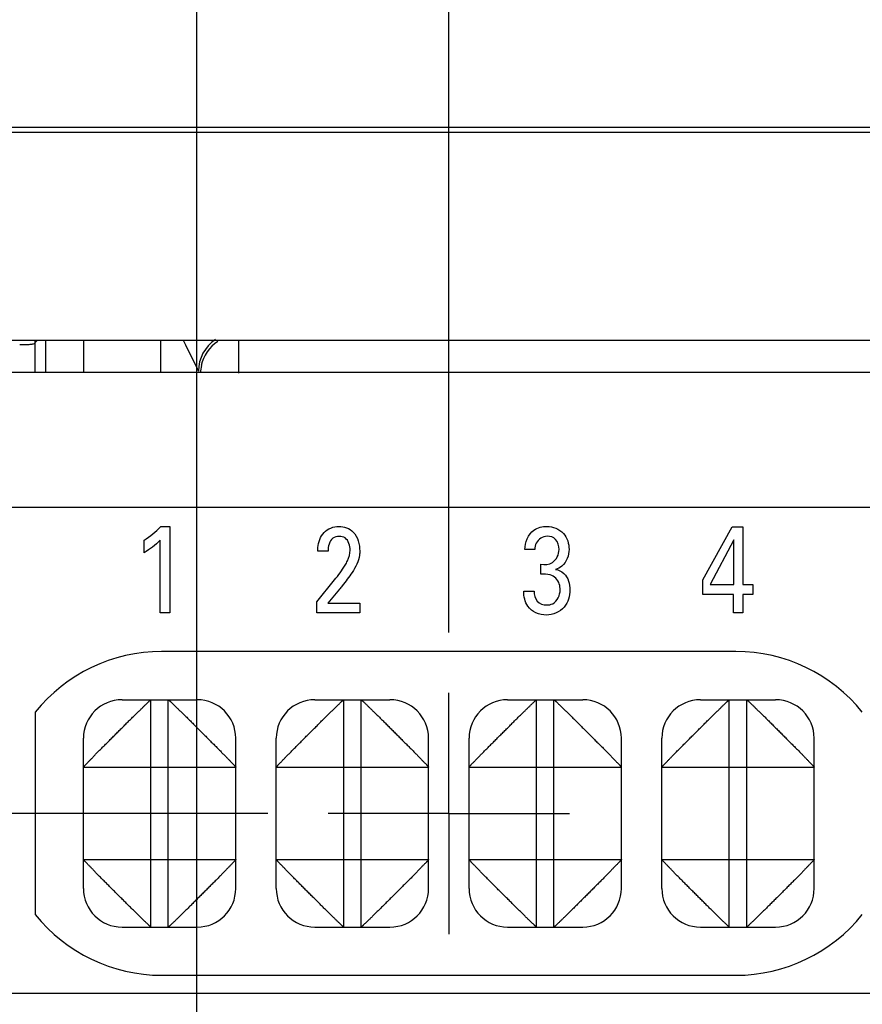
# Model space of a CAD drawing. Header units: inches. Extents: x 0 to 34, y 0 to 22.
# Tile 14 of 39: x 10.854 to 11.728, y 14.203 to 15.225. Entities that reach past the tile are written whole.
import ezdxf

# ---------------------------------------------------------------- set-up
doc = ezdxf.new("R2010")
doc.units = ezdxf.units.IN
doc.header["$LTSCALE"] = 1.87
doc.header["$MEASUREMENT"] = 0
doc.linetypes.add('CENTER', pattern=[0.6, 0.375, -0.075, 0.075, -0.075])
doc.layers.get('0').update_dxf_attribs({"linetype": 'CONTINUOUS'})
for name, color, linetype in [('02___PRT_ALL_AXES', 7, 'CONTINUOUS'), ('ARTWORK', 7, 'CONTINUOUS'), ('DETAIL', 7, 'CONTINUOUS'), ('DIMENSIONS', 7, 'CONTINUOUS')]:
    doc.layers.add(name, color=color, linetype=linetype)
doc.styles.get("Standard").update_dxf_attribs({"font": 'txt', "width": 0.8})
doc.dimstyles.new('DIMSTYLE_3', dxfattribs={"dimtxt": 0.125, "dimasz": 0.18, "dimexe": 0.125, "dimexo": 0.0625, "dimgap": 0.03125, "dimtad": 0, "dimtih": 1, "dimtoh": 1, "dimlfac": 0.5, "dimzin": 4, "dimdsep": 46, "dimtxsty": 'STANDARD', "dimblk": '_FILLED', "dimblk1": '_FILLED', "dimblk2": '_FILLED', "dimcen": 0.09, "dimadec": 0, "dimazin": 0, "dimtp": 0.01, "dimtm": 0.01, "dimtfac": 1, "dimtofl": 0, "dimtmove": 0, "dimatfit": 3, "dimldrblk": '_FILLED', "dimfxl": 1, "dimtolj": 1, "dimtzin": 4, "dimarcsym": 0})
doc.dimstyles.get("Standard").update_dxf_attribs({"dimtxt": 0.125, "dimasz": 0.18, "dimexe": 0.125, "dimexo": 0.0625, "dimgap": 0.09, "dimtad": 0, "dimtih": 1, "dimtoh": 1, "dimdec": 3, "dimzin": 4, "dimdsep": 46, "dimtxsty": 'STANDARD', "dimblk": '_FILLED', "dimblk1": '_FILLED', "dimblk2": '_FILLED', "dimcen": 0.09, "dimadec": 0, "dimazin": 0, "dimtol": 1, "dimtp": 0.01, "dimtm": 0.01, "dimtfac": 1, "dimtdec": 3, "dimtofl": 0, "dimtmove": 0, "dimatfit": 3, "dimldrblk": '_FILLED', "dimfxl": 1, "dimtolj": 1, "dimtzin": 4, "dimarcsym": 0})

# ---------------------------------------------------------------- blocks, each defined once
blk = doc.blocks.new('*D17')
at = {"layer": 'DIMENSIONS', "color": 2, "linetype": 'CONTINUOUS'}
blk.add_line((11.1112, 14.4016), (7.101, 14.4016), dxfattribs=at)
at = {"layer": 'DIMENSIONS', "color": 2, "linetype": 'CONTINUOUS', "insert": (7.0385, 14.4641), "char_height": 0.125, "width": 1.125, "attachment_point": 3, "line_spacing_factor": 0.9}
blk.add_mtext('3.10{\\Ftxt.shx;\\W1.000000;\\H0.125000; }[78.7]', dxfattribs=at)
blk = doc.blocks.new('_FILLED')
at = {"color": 0, "linetype": 'BYBLOCK'}
blk.add_solid([(0, 0), (-1, 0.1736), (-1, -0.1736)], dxfattribs=at)
blk = doc.blocks.new('*D21')
at = {"layer": 'DIMENSIONS', "color": 2, "linetype": 'CONTINUOUS'}
blk.add_line((14.4811, 14.2146), (7.101, 14.2146), dxfattribs=at)
at = {"layer": 'DIMENSIONS', "color": 2, "linetype": 'CONTINUOUS', "insert": (7.0385, 14.2771), "char_height": 0.125, "width": 1.125, "attachment_point": 3, "line_spacing_factor": 0.9}
blk.add_mtext('3.01{\\Ftxt.shx;\\W1.000000;\\H0.125000; }[76.4]', dxfattribs=at)
blk = doc.blocks.new('*D25')
at = {"layer": 'DIMENSIONS', "color": 2, "linetype": 'CONTINUOUS'}
blk.add_line((11.0375, 13.1813), (11.0375, 15.8261), dxfattribs=at)
at = {"layer": 'DIMENSIONS', "color": 2, "linetype": 'CONTINUOUS', "insert": (10.975, 15.8886), "char_height": 0.125, "width": 1.125, "attachment_point": 1, "rotation": 90, "line_spacing_factor": 0.9}
blk.add_mtext('1.56{\\Ftxt.shx;\\W1.000000;\\H0.125000; }[39.7]', dxfattribs=at)
blk = doc.blocks.new('*D26')
at = {"layer": 'DIMENSIONS', "color": 2, "linetype": 'CONTINUOUS'}
blk.add_line((11.2989, 14.5893), (11.2989, 15.8261), dxfattribs=at)
at = {"layer": 'DIMENSIONS', "color": 2, "linetype": 'CONTINUOUS', "insert": (11.2364, 15.8886), "char_height": 0.125, "width": 0.925, "attachment_point": 1, "rotation": 90, "line_spacing_factor": 0.9}
blk.add_mtext('1.69{\\Ftxt.shx;\\W1.000000;\\H0.125000; }[43]', dxfattribs=at)
blk = doc.blocks.new('*D27')
at = {"layer": 'DIMENSIONS', "color": 2, "linetype": 'CONTINUOUS'}
blk.add_line((12.8728, 14.0271), (12.8728, 15.8261), dxfattribs=at)
at = {"layer": 'DIMENSIONS', "color": 2, "linetype": 'CONTINUOUS', "insert": (12.8103, 15.8886), "char_height": 0.125, "width": 0.925, "attachment_point": 1, "rotation": 90, "line_spacing_factor": 0.9}
blk.add_mtext('2.48{\\Ftxt.shx;\\W1.000000;\\H0.125000; }[63]', dxfattribs=at)
blk = doc.blocks.new('*D28')
at = {"layer": 'DIMENSIONS', "color": 2, "linetype": 'CONTINUOUS'}
blk.add_line((14.6688, 14.4023), (14.6688, 15.8261), dxfattribs=at)
at = {"layer": 'DIMENSIONS', "color": 2, "linetype": 'CONTINUOUS', "insert": (14.6063, 15.8886), "char_height": 0.125, "width": 1.125, "attachment_point": 1, "rotation": 90, "line_spacing_factor": 0.9}
blk.add_mtext('3.38{\\Ftxt.shx;\\W1.000000;\\H0.125000; }[85.8]', dxfattribs=at)
blk = doc.blocks.new('*D29')
at = {"layer": 'DIMENSIONS', "color": 2, "linetype": 'CONTINUOUS'}
for p, q in [((14.4501, 14.0934), (14.4501, 15.8261)), ((14.6298, 13.9308), (14.4501, 14.0934)), ((14.6298, 13.7958), (14.6298, 13.9308))]:
    blk.add_line(p, q, dxfattribs=at)
at = {"layer": 'DIMENSIONS', "color": 2, "linetype": 'CONTINUOUS', "insert": (14.3876, 15.8886), "char_height": 0.125, "width": 1.125, "attachment_point": 1, "rotation": 90, "line_spacing_factor": 0.9}
blk.add_mtext('3.36{\\Ftxt.shx;\\W1.000000;\\H0.125000; }[85.3]', dxfattribs=at)

msp = doc.modelspace()

# ---------------------------------------------------------------- linework, layer by layer
at = {"color": 7, "linetype": 'CONTINUOUS'}
for p, q in [((10.1043, 15.1138), (15.8245, 15.1138)), ((10.1128, 15.1086), (15.7728, 15.1086)), ((10.1128, 14.8926), (15.7728, 14.8926)), ((10.8723, 14.8926), (10.8699, 14.8902)), ((10.8699, 14.8596), (10.8699, 14.8902)), ((10.8804, 14.8926), (10.8804, 14.8596)), ((10.9198, 14.8926), (10.9198, 14.8596)), ((10.9999, 14.8926), (10.9999, 14.8596)), ((11.0232, 14.8926), (11.0256, 14.8878)), ((11.0807, 14.8926), (11.0807, 14.8584)), ((11.0256, 14.8878), (11.0393, 14.8605)), ((10.9599, 14.5196), (11.0379, 14.5196)), ((10.9899, 14.2836), (10.9899, 14.5196)), ((11.0079, 14.2836), (11.0079, 14.5196)), ((11.1599, 14.5196), (11.2379, 14.5196)), ((11.1899, 14.2836), (11.1899, 14.5196)), ((11.2079, 14.2836), (11.2079, 14.5196)), ((11.3599, 14.5196), (11.4379, 14.5196)), ((11.3899, 14.2836), (11.3899, 14.5196)), ((11.4079, 14.2836), (11.4079, 14.5196)), ((11.5599, 14.5196), (11.6379, 14.5196)), ((11.5899, 14.2836), (11.5899, 14.5196)), ((11.6079, 14.2836), (11.6079, 14.5196)), ((10.9199, 14.3236), (10.9199, 14.4796)), ((11.0779, 14.3236), (11.0779, 14.4796)), ((11.1199, 14.3236), (11.1199, 14.4796)), ((11.2779, 14.3236), (11.2779, 14.4796)), ((11.3199, 14.3236), (11.3199, 14.4796)), ((11.4779, 14.3236), (11.4779, 14.4796)), ((11.5199, 14.3236), (11.5199, 14.4796)), ((11.6779, 14.3236), (11.6779, 14.4796)), ((10.9199, 14.4496), (11.0779, 14.4496)), ((11.1199, 14.4496), (11.2779, 14.4496)), ((11.3199, 14.4496), (11.4779, 14.4496)), ((11.5199, 14.4496), (11.6779, 14.4496)), ((10.9199, 14.3536), (11.0779, 14.3536)), ((11.1199, 14.3536), (11.2779, 14.3536)), ((11.3199, 14.3536), (11.4779, 14.3536)), ((11.5199, 14.3536), (11.6779, 14.3536)), ((10.9599, 14.2836), (11.0379, 14.2836)), ((11.1599, 14.2836), (11.2379, 14.2836)), ((11.3599, 14.2836), (11.4379, 14.2836)), ((11.5599, 14.2836), (11.6379, 14.2836))]:
    msp.add_line(p, q, dxfattribs=at)
at = {"color": 3, "linetype": 'CONTINUOUS'}
for p, q in [((9.6356, 14.8596), (15.7368, 14.8596)), ((9.4956, 14.7196), (15.8768, 14.7196))]:
    msp.add_line(p, q, dxfattribs=at)
at = {"color": 7, "linetype": 'CONTINUOUS'}
for centre, radius, start, end in [((10.8306, 14.8902), 0.0393, 0.0158, 3.5859), ((11.0786, 14.8605), 0.0394, 123.6369, 179.9858), ((11.0807, 14.8584), 0.0394, 123.1502, 168.1517), ((11.0809, 14.8583), 0.0395, 168.1166, 178.9192), ((10.9599, 14.4796), 0.04, 90, 180), ((11.0379, 14.4796), 0.04, 0, 90), ((11.1599, 14.4796), 0.04, 90, 180), ((11.2379, 14.4796), 0.04, 0, 90), ((11.3599, 14.4796), 0.04, 90, 180), ((11.4379, 14.4796), 0.04, 0, 90), ((11.5599, 14.4796), 0.04, 90, 180), ((11.6379, 14.4796), 0.04, 0, 90), ((10.9599, 14.3236), 0.04, 180, 270), ((11.0379, 14.3236), 0.04, 270, 360), ((11.1599, 14.3236), 0.04, 180, 270), ((11.2379, 14.3236), 0.04, 270, 360), ((11.3599, 14.3236), 0.04, 180, 270), ((11.4379, 14.3236), 0.04, 270, 360), ((11.5599, 14.3236), 0.04, 180, 270), ((11.6379, 14.3236), 0.04, 270, 360)]:
    msp.add_arc(centre, radius, start, end, dxfattribs=at)
for points, knots in [([(10.8699, 14.8902), (10.8698, 14.8896), (10.8681, 14.8886), (10.8666, 14.8884), (10.8655, 14.8883)], [0, 0, 0, 0, 0.33111, 1, 1, 1, 1]), ([(10.8655, 14.8883), (10.8647, 14.8882), (10.8608, 14.8878), (10.8569, 14.8878), (10.8538, 14.8878)], [0, 0, 0, 0, 0.200443, 1, 1, 1, 1]), ([(10.9199, 14.4496), (10.9199, 14.4496), (10.9199, 14.4497), (10.92, 14.4497), (10.92, 14.4498), (10.9201, 14.45), (10.9203, 14.4502), (10.9206, 14.4505), (10.921, 14.4509), (10.9214, 14.4514), (10.922, 14.4519), (10.9226, 14.4526), (10.9233, 14.4533), (10.924, 14.4541), (10.9249, 14.4549), (10.9261, 14.4562), (10.9279, 14.458), (10.9301, 14.4603), (10.9326, 14.463), (10.9348, 14.4653), (10.9367, 14.4672), (10.9382, 14.4687), (10.9397, 14.4702), (10.9413, 14.4717), (10.9429, 14.4733), (10.9445, 14.4749), (10.9461, 14.4765), (10.9483, 14.4788), (10.9511, 14.4816), (10.9545, 14.485), (10.9579, 14.4884), (10.9607, 14.4912), (10.963, 14.4934), (10.9646, 14.4951), (10.9662, 14.4967), (10.9678, 14.4983), (10.9694, 14.4998), (10.9709, 14.5014), (10.9724, 14.5028), (10.9743, 14.5047), (10.9766, 14.5069), (10.9792, 14.5094), (10.9815, 14.5117), (10.9833, 14.5134), (10.9846, 14.5147), (10.9855, 14.5155), (10.9862, 14.5163), (10.987, 14.517), (10.9876, 14.5176), (10.9882, 14.5181), (10.9887, 14.5186), (10.989, 14.5189), (10.9893, 14.5191), (10.9894, 14.5192), (10.9896, 14.5193), (10.9897, 14.5194), (10.9898, 14.5195), (10.9898, 14.5196), (10.9899, 14.5196), (10.9899, 14.5196), (10.9899, 14.5196), (10.9899, 14.5196), (10.9899, 14.5196)], [0, 0, 0, 0, 0.0005, 0.001227, 0.002203, 0.003441, 0.006722, 0.011105, 0.016613, 0.023264, 0.031052, 0.039955, 0.049951, 0.061016, 0.07313, 0.086266, 0.1155, 0.148499, 0.184988, 0.224471, 0.245162, 0.266399, 0.288136, 0.31034, 0.33298, 0.356023, 0.379434, 0.403172, 0.451362, 0.500067, 0.548763, 0.596947, 0.620689, 0.644116, 0.66718, 0.689843, 0.712067, 0.733814, 0.755044, 0.775713, 0.815119, 0.851537, 0.88451, 0.913757, 0.92691, 0.939043, 0.950135, 0.960167, 0.969121, 0.97698, 0.983726, 0.989339, 0.991713, 0.993795, 0.995582, 0.997071, 0.998259, 0.999143, 0.999471, 0.999722, 0.999898, 1, 1, 1, 1]), ([(11.0079, 14.5196), (11.0079, 14.5196), (11.008, 14.5196), (11.008, 14.5196), (11.0081, 14.5195), (11.0083, 14.5194), (11.0085, 14.5192), (11.0088, 14.5189), (11.0092, 14.5186), (11.0097, 14.5181), (11.0103, 14.5176), (11.0109, 14.517), (11.0116, 14.5163), (11.0124, 14.5155), (11.0133, 14.5147), (11.0145, 14.5134), (11.0163, 14.5117), (11.0187, 14.5094), (11.0213, 14.5069), (11.0236, 14.5047), (11.0255, 14.5028), (11.027, 14.5014), (11.0285, 14.4998), (11.03, 14.4983), (11.0316, 14.4967), (11.0332, 14.4951), (11.0349, 14.4934), (11.0371, 14.4912), (11.0399, 14.4884), (11.0434, 14.485), (11.0467, 14.4816), (11.0495, 14.4788), (11.0517, 14.4765), (11.0534, 14.4749), (11.055, 14.4733), (11.0566, 14.4717), (11.0582, 14.4702), (11.0597, 14.4686), (11.0612, 14.4672), (11.063, 14.4652), (11.0653, 14.463), (11.0677, 14.4604), (11.07, 14.458), (11.0717, 14.4562), (11.073, 14.4549), (11.0738, 14.4541), (11.0746, 14.4533), (11.0753, 14.4526), (11.0759, 14.4519), (11.0764, 14.4514), (11.0769, 14.4509), (11.0772, 14.4505), (11.0774, 14.4503), (11.0775, 14.4501), (11.0777, 14.45), (11.0778, 14.4499), (11.0778, 14.4498), (11.0779, 14.4497), (11.0779, 14.4497), (11.0779, 14.4496), (11.0779, 14.4496), (11.0779, 14.4496), (11.0779, 14.4496)], [0, 0, 0, 0, 0.0005, 0.001227, 0.002203, 0.003441, 0.006722, 0.011105, 0.016613, 0.023264, 0.031052, 0.039955, 0.049951, 0.061016, 0.07313, 0.086266, 0.1155, 0.148499, 0.184988, 0.224471, 0.245162, 0.266399, 0.288136, 0.31034, 0.33298, 0.356023, 0.379434, 0.403172, 0.451362, 0.500067, 0.548763, 0.596947, 0.620689, 0.644116, 0.66718, 0.689843, 0.712067, 0.733814, 0.755044, 0.775713, 0.815119, 0.851537, 0.88451, 0.913757, 0.92691, 0.939043, 0.950135, 0.960167, 0.969121, 0.97698, 0.983726, 0.989339, 0.991713, 0.993795, 0.995582, 0.997071, 0.998259, 0.999143, 0.999471, 0.999722, 0.999898, 1, 1, 1, 1]), ([(11.1199, 14.4496), (11.1199, 14.4496), (11.1199, 14.4496), (11.1199, 14.4496), (11.12, 14.4497), (11.12, 14.4497), (11.12, 14.4498), (11.1201, 14.4499), (11.1202, 14.45), (11.1203, 14.4501), (11.1204, 14.4503), (11.1207, 14.4505), (11.121, 14.4509), (11.1214, 14.4514), (11.122, 14.4519), (11.1226, 14.4526), (11.1233, 14.4533), (11.124, 14.4541), (11.1249, 14.4549), (11.1261, 14.4562), (11.1278, 14.458), (11.1301, 14.4604), (11.1326, 14.463), (11.1348, 14.4652), (11.1367, 14.4672), (11.1382, 14.4686), (11.1397, 14.4702), (11.1413, 14.4717), (11.1429, 14.4733), (11.1445, 14.4749), (11.1461, 14.4765), (11.1483, 14.4788), (11.1511, 14.4816), (11.1545, 14.485), (11.1579, 14.4884), (11.1608, 14.4912), (11.163, 14.4934), (11.1646, 14.4951), (11.1662, 14.4967), (11.1678, 14.4983), (11.1693, 14.4998), (11.1709, 14.5014), (11.1724, 14.5028), (11.1743, 14.5047), (11.1766, 14.5069), (11.1792, 14.5094), (11.1815, 14.5117), (11.1833, 14.5134), (11.1846, 14.5147), (11.1855, 14.5155), (11.1862, 14.5163), (11.187, 14.517), (11.1876, 14.5176), (11.1882, 14.5181), (11.1886, 14.5186), (11.189, 14.5189), (11.1894, 14.5192), (11.1896, 14.5194), (11.1897, 14.5195), (11.1898, 14.5196), (11.1899, 14.5196), (11.1899, 14.5196), (11.1899, 14.5196)], [0, 0, 0, 0, 0.000102, 0.000278, 0.000529, 0.000857, 0.001741, 0.002929, 0.004418, 0.006205, 0.008287, 0.010661, 0.016274, 0.02302, 0.030879, 0.039833, 0.049865, 0.060957, 0.07309, 0.086243, 0.11549, 0.148463, 0.184881, 0.224287, 0.244956, 0.266186, 0.287933, 0.310157, 0.33282, 0.355884, 0.379311, 0.403053, 0.451237, 0.499933, 0.548638, 0.596828, 0.620566, 0.643977, 0.66702, 0.68966, 0.711864, 0.733601, 0.754838, 0.775529, 0.815012, 0.851501, 0.8845, 0.913734, 0.92687, 0.938984, 0.950049, 0.960045, 0.968948, 0.976736, 0.983387, 0.988895, 0.993278, 0.996559, 0.997797, 0.998773, 0.9995, 1, 1, 1, 1]), ([(11.2079, 14.5196), (11.2079, 14.5196), (11.208, 14.5196), (11.208, 14.5196), (11.2081, 14.5195), (11.2083, 14.5194), (11.2085, 14.5192), (11.2088, 14.5189), (11.2092, 14.5186), (11.2097, 14.5181), (11.2103, 14.5176), (11.2109, 14.517), (11.2116, 14.5163), (11.2124, 14.5155), (11.2133, 14.5147), (11.2145, 14.5134), (11.2163, 14.5117), (11.2187, 14.5094), (11.2213, 14.5069), (11.2236, 14.5047), (11.2255, 14.5028), (11.227, 14.5014), (11.2285, 14.4998), (11.23, 14.4983), (11.2316, 14.4967), (11.2332, 14.4951), (11.2349, 14.4934), (11.2371, 14.4912), (11.2399, 14.4884), (11.2434, 14.485), (11.2467, 14.4816), (11.2495, 14.4788), (11.2517, 14.4765), (11.2534, 14.4749), (11.255, 14.4733), (11.2566, 14.4717), (11.2582, 14.4702), (11.2597, 14.4686), (11.2612, 14.4672), (11.263, 14.4652), (11.2653, 14.463), (11.2677, 14.4604), (11.27, 14.458), (11.2717, 14.4562), (11.273, 14.4549), (11.2738, 14.4541), (11.2746, 14.4533), (11.2753, 14.4526), (11.2759, 14.4519), (11.2764, 14.4514), (11.2769, 14.4509), (11.2772, 14.4505), (11.2774, 14.4503), (11.2775, 14.4501), (11.2777, 14.45), (11.2778, 14.4499), (11.2778, 14.4498), (11.2779, 14.4497), (11.2779, 14.4497), (11.2779, 14.4496), (11.2779, 14.4496), (11.2779, 14.4496), (11.2779, 14.4496)], [0, 0, 0, 0, 0.0005, 0.001227, 0.002203, 0.003441, 0.006722, 0.011105, 0.016613, 0.023264, 0.031052, 0.039955, 0.049951, 0.061016, 0.07313, 0.086266, 0.1155, 0.148499, 0.184988, 0.224471, 0.245162, 0.266399, 0.288136, 0.31034, 0.33298, 0.356023, 0.379434, 0.403172, 0.451362, 0.500067, 0.548763, 0.596947, 0.620689, 0.644116, 0.66718, 0.689843, 0.712067, 0.733814, 0.755044, 0.775713, 0.815119, 0.851537, 0.88451, 0.913757, 0.92691, 0.939043, 0.950135, 0.960167, 0.969121, 0.97698, 0.983726, 0.989339, 0.991713, 0.993795, 0.995582, 0.997071, 0.998259, 0.999143, 0.999471, 0.999722, 0.999898, 1, 1, 1, 1]), ([(11.3199, 14.4496), (11.3199, 14.4496), (11.3199, 14.4496), (11.3199, 14.4496), (11.32, 14.4497), (11.32, 14.4497), (11.32, 14.4498), (11.3201, 14.4499), (11.3202, 14.45), (11.3203, 14.4501), (11.3204, 14.4503), (11.3207, 14.4505), (11.321, 14.4509), (11.3214, 14.4514), (11.322, 14.4519), (11.3226, 14.4526), (11.3233, 14.4533), (11.324, 14.4541), (11.3249, 14.4549), (11.3261, 14.4562), (11.3278, 14.458), (11.3301, 14.4604), (11.3326, 14.463), (11.3348, 14.4652), (11.3367, 14.4672), (11.3382, 14.4686), (11.3397, 14.4702), (11.3413, 14.4717), (11.3429, 14.4733), (11.3445, 14.4749), (11.3461, 14.4765), (11.3483, 14.4788), (11.3511, 14.4816), (11.3545, 14.485), (11.3579, 14.4884), (11.3608, 14.4912), (11.363, 14.4934), (11.3646, 14.4951), (11.3662, 14.4967), (11.3678, 14.4983), (11.3693, 14.4998), (11.3709, 14.5014), (11.3724, 14.5028), (11.3743, 14.5047), (11.3766, 14.5069), (11.3792, 14.5094), (11.3815, 14.5117), (11.3833, 14.5134), (11.3846, 14.5147), (11.3855, 14.5155), (11.3862, 14.5163), (11.387, 14.517), (11.3876, 14.5176), (11.3882, 14.5181), (11.3886, 14.5186), (11.389, 14.5189), (11.3894, 14.5192), (11.3896, 14.5194), (11.3897, 14.5195), (11.3898, 14.5196), (11.3899, 14.5196), (11.3899, 14.5196), (11.3899, 14.5196)], [0, 0, 0, 0, 0.000102, 0.000278, 0.000529, 0.000857, 0.001741, 0.002929, 0.004418, 0.006205, 0.008287, 0.010661, 0.016274, 0.02302, 0.030879, 0.039833, 0.049865, 0.060957, 0.07309, 0.086243, 0.11549, 0.148463, 0.184881, 0.224287, 0.244956, 0.266186, 0.287933, 0.310157, 0.33282, 0.355884, 0.379311, 0.403053, 0.451237, 0.499933, 0.548638, 0.596828, 0.620566, 0.643977, 0.66702, 0.68966, 0.711864, 0.733601, 0.754838, 0.775529, 0.815012, 0.851501, 0.8845, 0.913734, 0.92687, 0.938984, 0.950049, 0.960045, 0.968948, 0.976736, 0.983387, 0.988895, 0.993278, 0.996559, 0.997797, 0.998773, 0.9995, 1, 1, 1, 1]), ([(11.4079, 14.5196), (11.4079, 14.5196), (11.4079, 14.5196), (11.408, 14.5196), (11.408, 14.5196), (11.408, 14.5196), (11.4081, 14.5195), (11.4082, 14.5194), (11.4083, 14.5193), (11.4084, 14.5192), (11.4086, 14.5191), (11.4088, 14.5189), (11.4092, 14.5186), (11.4097, 14.5181), (11.4102, 14.5176), (11.4109, 14.517), (11.4116, 14.5163), (11.4124, 14.5155), (11.4133, 14.5147), (11.4146, 14.5134), (11.4163, 14.5117), (11.4187, 14.5094), (11.4213, 14.5069), (11.4236, 14.5047), (11.4255, 14.5028), (11.427, 14.5014), (11.4285, 14.4998), (11.43, 14.4983), (11.4316, 14.4967), (11.4332, 14.4951), (11.4349, 14.4934), (11.4371, 14.4912), (11.4399, 14.4884), (11.4434, 14.485), (11.4467, 14.4816), (11.4495, 14.4788), (11.4517, 14.4765), (11.4534, 14.4749), (11.455, 14.4733), (11.4566, 14.4717), (11.4582, 14.4702), (11.4597, 14.4687), (11.4612, 14.4672), (11.463, 14.4653), (11.4653, 14.463), (11.4677, 14.4603), (11.47, 14.458), (11.4717, 14.4562), (11.473, 14.4549), (11.4738, 14.4541), (11.4746, 14.4533), (11.4753, 14.4526), (11.4759, 14.4519), (11.4764, 14.4514), (11.4769, 14.4509), (11.4772, 14.4505), (11.4775, 14.4502), (11.4777, 14.45), (11.4778, 14.4498), (11.4779, 14.4497), (11.4779, 14.4497), (11.4779, 14.4496), (11.4779, 14.4496)], [0, 0, 0, 0, 0.000102, 0.000278, 0.000529, 0.000857, 0.001741, 0.002929, 0.004418, 0.006205, 0.008287, 0.010661, 0.016274, 0.02302, 0.030879, 0.039833, 0.049865, 0.060957, 0.07309, 0.086243, 0.11549, 0.148463, 0.184881, 0.224287, 0.244956, 0.266186, 0.287933, 0.310157, 0.33282, 0.355884, 0.379311, 0.403053, 0.451237, 0.499933, 0.548638, 0.596828, 0.620566, 0.643977, 0.66702, 0.68966, 0.711864, 0.733601, 0.754838, 0.775529, 0.815012, 0.851501, 0.8845, 0.913734, 0.92687, 0.938984, 0.950049, 0.960045, 0.968948, 0.976736, 0.983387, 0.988895, 0.993278, 0.996559, 0.997797, 0.998773, 0.9995, 1, 1, 1, 1]), ([(11.5199, 14.4496), (11.5199, 14.4496), (11.5199, 14.4496), (11.5199, 14.4496), (11.52, 14.4497), (11.52, 14.4497), (11.52, 14.4498), (11.5201, 14.4499), (11.5202, 14.45), (11.5203, 14.4501), (11.5204, 14.4503), (11.5207, 14.4505), (11.521, 14.4509), (11.5214, 14.4514), (11.522, 14.4519), (11.5226, 14.4526), (11.5233, 14.4533), (11.524, 14.4541), (11.5249, 14.4549), (11.5261, 14.4562), (11.5278, 14.458), (11.5301, 14.4604), (11.5326, 14.463), (11.5348, 14.4652), (11.5367, 14.4672), (11.5382, 14.4686), (11.5397, 14.4702), (11.5413, 14.4717), (11.5429, 14.4733), (11.5445, 14.4749), (11.5461, 14.4765), (11.5483, 14.4788), (11.5511, 14.4816), (11.5545, 14.485), (11.5579, 14.4884), (11.5608, 14.4912), (11.563, 14.4934), (11.5646, 14.4951), (11.5662, 14.4967), (11.5678, 14.4983), (11.5693, 14.4998), (11.5709, 14.5014), (11.5724, 14.5028), (11.5743, 14.5047), (11.5766, 14.5069), (11.5792, 14.5094), (11.5815, 14.5117), (11.5833, 14.5134), (11.5846, 14.5147), (11.5855, 14.5155), (11.5862, 14.5163), (11.587, 14.517), (11.5876, 14.5176), (11.5882, 14.5181), (11.5886, 14.5186), (11.589, 14.5189), (11.5894, 14.5192), (11.5896, 14.5194), (11.5897, 14.5195), (11.5898, 14.5196), (11.5899, 14.5196), (11.5899, 14.5196), (11.5899, 14.5196)], [0, 0, 0, 0, 0.000102, 0.000278, 0.000529, 0.000857, 0.001741, 0.002929, 0.004418, 0.006205, 0.008287, 0.010661, 0.016274, 0.02302, 0.030879, 0.039833, 0.049865, 0.060957, 0.07309, 0.086243, 0.11549, 0.148463, 0.184881, 0.224287, 0.244956, 0.266186, 0.287933, 0.310157, 0.33282, 0.355884, 0.379311, 0.403053, 0.451237, 0.499933, 0.548638, 0.596828, 0.620566, 0.643977, 0.66702, 0.68966, 0.711864, 0.733601, 0.754838, 0.775529, 0.815012, 0.851501, 0.8845, 0.913734, 0.92687, 0.938984, 0.950049, 0.960045, 0.968948, 0.976736, 0.983387, 0.988895, 0.993278, 0.996559, 0.997797, 0.998773, 0.9995, 1, 1, 1, 1]), ([(11.6079, 14.5196), (11.6079, 14.5196), (11.608, 14.5196), (11.608, 14.5196), (11.6081, 14.5195), (11.6083, 14.5194), (11.6085, 14.5192), (11.6088, 14.5189), (11.6092, 14.5186), (11.6097, 14.5181), (11.6103, 14.5176), (11.6109, 14.517), (11.6116, 14.5163), (11.6124, 14.5155), (11.6133, 14.5147), (11.6145, 14.5134), (11.6163, 14.5117), (11.6187, 14.5094), (11.6213, 14.5069), (11.6236, 14.5047), (11.6255, 14.5028), (11.627, 14.5014), (11.6285, 14.4998), (11.63, 14.4983), (11.6316, 14.4967), (11.6332, 14.4951), (11.6349, 14.4934), (11.6371, 14.4912), (11.6399, 14.4884), (11.6434, 14.485), (11.6467, 14.4816), (11.6495, 14.4788), (11.6517, 14.4765), (11.6534, 14.4749), (11.655, 14.4733), (11.6566, 14.4717), (11.6582, 14.4702), (11.6597, 14.4686), (11.6612, 14.4672), (11.663, 14.4652), (11.6653, 14.463), (11.6677, 14.4604), (11.67, 14.458), (11.6717, 14.4562), (11.673, 14.4549), (11.6738, 14.4541), (11.6746, 14.4533), (11.6753, 14.4526), (11.6759, 14.4519), (11.6764, 14.4514), (11.6769, 14.4509), (11.6772, 14.4505), (11.6774, 14.4503), (11.6775, 14.4501), (11.6777, 14.45), (11.6778, 14.4499), (11.6778, 14.4498), (11.6779, 14.4497), (11.6779, 14.4497), (11.6779, 14.4496), (11.6779, 14.4496), (11.6779, 14.4496), (11.6779, 14.4496)], [0, 0, 0, 0, 0.0005, 0.001227, 0.002203, 0.003441, 0.006722, 0.011105, 0.016613, 0.023264, 0.031052, 0.039955, 0.049951, 0.061016, 0.07313, 0.086266, 0.1155, 0.148499, 0.184988, 0.224471, 0.245162, 0.266399, 0.288136, 0.31034, 0.33298, 0.356023, 0.379434, 0.403172, 0.451362, 0.500067, 0.548763, 0.596947, 0.620689, 0.644116, 0.66718, 0.689843, 0.712067, 0.733814, 0.755044, 0.775713, 0.815119, 0.851537, 0.88451, 0.913757, 0.92691, 0.939043, 0.950135, 0.960167, 0.969121, 0.97698, 0.983726, 0.989339, 0.991713, 0.993795, 0.995582, 0.997071, 0.998259, 0.999143, 0.999471, 0.999722, 0.999898, 1, 1, 1, 1]), ([(10.9899, 14.2836), (10.9899, 14.2836), (10.9899, 14.2836), (10.9899, 14.2836), (10.9899, 14.2836), (10.9898, 14.2837), (10.9898, 14.2837), (10.9897, 14.2838), (10.9896, 14.2839), (10.9894, 14.284), (10.9893, 14.2841), (10.989, 14.2843), (10.9887, 14.2847), (10.9882, 14.2851), (10.9876, 14.2856), (10.987, 14.2863), (10.9862, 14.2869), (10.9855, 14.2877), (10.9846, 14.2885), (10.9833, 14.2898), (10.9815, 14.2915), (10.9792, 14.2938), (10.9766, 14.2963), (10.9743, 14.2985), (10.9724, 14.3004), (10.9709, 14.3019), (10.9694, 14.3034), (10.9678, 14.3049), (10.9662, 14.3065), (10.9646, 14.3082), (10.963, 14.3098), (10.9607, 14.312), (10.9579, 14.3148), (10.9545, 14.3182), (10.9511, 14.3216), (10.9483, 14.3244), (10.9461, 14.3267), (10.9445, 14.3283), (10.9429, 14.3299), (10.9413, 14.3315), (10.9397, 14.333), (10.9382, 14.3345), (10.9367, 14.336), (10.9348, 14.338), (10.9326, 14.3403), (10.9301, 14.3429), (10.9279, 14.3452), (10.9261, 14.347), (10.9249, 14.3483), (10.924, 14.3491), (10.9233, 14.3499), (10.9226, 14.3506), (10.922, 14.3513), (10.9214, 14.3518), (10.921, 14.3523), (10.9206, 14.3527), (10.9203, 14.353), (10.9201, 14.3533), (10.92, 14.3534), (10.92, 14.3535), (10.9199, 14.3536), (10.9199, 14.3536), (10.9199, 14.3536)], [0, 0, 0, 0, 0.000102, 0.000278, 0.000529, 0.000857, 0.001741, 0.002929, 0.004418, 0.006205, 0.008287, 0.010661, 0.016274, 0.02302, 0.030879, 0.039833, 0.049865, 0.060957, 0.07309, 0.086243, 0.11549, 0.148463, 0.184881, 0.224287, 0.244956, 0.266186, 0.287933, 0.310157, 0.33282, 0.355884, 0.379311, 0.403053, 0.451237, 0.499933, 0.548638, 0.596828, 0.620566, 0.643977, 0.66702, 0.68966, 0.711864, 0.733601, 0.754838, 0.775529, 0.815012, 0.851501, 0.8845, 0.913734, 0.92687, 0.938984, 0.950049, 0.960045, 0.968948, 0.976736, 0.983387, 0.988895, 0.993278, 0.996559, 0.997797, 0.998773, 0.9995, 1, 1, 1, 1]), ([(11.0779, 14.3536), (11.0779, 14.3536), (11.0779, 14.3536), (11.0779, 14.3535), (11.0778, 14.3534), (11.0777, 14.3533), (11.0775, 14.353), (11.0772, 14.3527), (11.0769, 14.3523), (11.0764, 14.3518), (11.0759, 14.3513), (11.0753, 14.3506), (11.0746, 14.3499), (11.0738, 14.3491), (11.073, 14.3483), (11.0717, 14.347), (11.07, 14.3452), (11.0677, 14.3429), (11.0653, 14.3403), (11.063, 14.338), (11.0612, 14.336), (11.0597, 14.3345), (11.0582, 14.333), (11.0566, 14.3315), (11.055, 14.3299), (11.0534, 14.3283), (11.0517, 14.3267), (11.0495, 14.3244), (11.0467, 14.3216), (11.0434, 14.3182), (11.0399, 14.3148), (11.0371, 14.312), (11.0349, 14.3098), (11.0332, 14.3082), (11.0316, 14.3065), (11.03, 14.3049), (11.0285, 14.3034), (11.027, 14.3019), (11.0255, 14.3004), (11.0236, 14.2985), (11.0213, 14.2963), (11.0187, 14.2938), (11.0163, 14.2915), (11.0146, 14.2898), (11.0133, 14.2885), (11.0124, 14.2877), (11.0116, 14.2869), (11.0109, 14.2863), (11.0102, 14.2856), (11.0097, 14.2851), (11.0092, 14.2847), (11.0088, 14.2843), (11.0086, 14.2841), (11.0084, 14.284), (11.0083, 14.2839), (11.0082, 14.2838), (11.0081, 14.2837), (11.008, 14.2837), (11.008, 14.2836), (11.008, 14.2836), (11.0079, 14.2836), (11.0079, 14.2836), (11.0079, 14.2836)], [0, 0, 0, 0, 0.0005, 0.001227, 0.002203, 0.003441, 0.006722, 0.011105, 0.016613, 0.023264, 0.031052, 0.039955, 0.049951, 0.061016, 0.07313, 0.086266, 0.1155, 0.148499, 0.184988, 0.224471, 0.245162, 0.266399, 0.288136, 0.31034, 0.33298, 0.356023, 0.379434, 0.403172, 0.451362, 0.500067, 0.548763, 0.596947, 0.620689, 0.644116, 0.66718, 0.689843, 0.712067, 0.733814, 0.755044, 0.775713, 0.815119, 0.851537, 0.88451, 0.913757, 0.92691, 0.939043, 0.950135, 0.960167, 0.969121, 0.97698, 0.983726, 0.989339, 0.991713, 0.993795, 0.995582, 0.997071, 0.998259, 0.999143, 0.999471, 0.999722, 0.999898, 1, 1, 1, 1]), ([(11.1899, 14.2836), (11.1899, 14.2836), (11.1899, 14.2836), (11.1898, 14.2837), (11.1897, 14.2837), (11.1896, 14.2838), (11.1894, 14.284), (11.189, 14.2843), (11.1886, 14.2847), (11.1882, 14.2851), (11.1876, 14.2856), (11.187, 14.2863), (11.1862, 14.2869), (11.1855, 14.2877), (11.1846, 14.2885), (11.1833, 14.2898), (11.1815, 14.2915), (11.1792, 14.2938), (11.1766, 14.2963), (11.1743, 14.2985), (11.1724, 14.3004), (11.1709, 14.3019), (11.1693, 14.3034), (11.1678, 14.3049), (11.1662, 14.3065), (11.1646, 14.3082), (11.163, 14.3098), (11.1608, 14.312), (11.1579, 14.3148), (11.1545, 14.3182), (11.1511, 14.3216), (11.1483, 14.3244), (11.1461, 14.3267), (11.1445, 14.3283), (11.1429, 14.3299), (11.1413, 14.3315), (11.1397, 14.3331), (11.1382, 14.3346), (11.1367, 14.3361), (11.1348, 14.338), (11.1326, 14.3403), (11.1301, 14.3429), (11.1278, 14.3452), (11.1261, 14.347), (11.1249, 14.3483), (11.124, 14.3491), (11.1233, 14.3499), (11.1226, 14.3506), (11.122, 14.3513), (11.1214, 14.3519), (11.121, 14.3523), (11.1207, 14.3527), (11.1204, 14.353), (11.1203, 14.3531), (11.1202, 14.3533), (11.1201, 14.3534), (11.12, 14.3535), (11.12, 14.3535), (11.12, 14.3536), (11.1199, 14.3536), (11.1199, 14.3536), (11.1199, 14.3536), (11.1199, 14.3536)], [0, 0, 0, 0, 0.0005, 0.001227, 0.002203, 0.003441, 0.006722, 0.011105, 0.016613, 0.023264, 0.031052, 0.039955, 0.049951, 0.061016, 0.07313, 0.086266, 0.1155, 0.148499, 0.184988, 0.224471, 0.245162, 0.266399, 0.288136, 0.31034, 0.33298, 0.356023, 0.379434, 0.403172, 0.451362, 0.500067, 0.548763, 0.596947, 0.620689, 0.644116, 0.66718, 0.689843, 0.712067, 0.733814, 0.755044, 0.775713, 0.815119, 0.851537, 0.88451, 0.913757, 0.92691, 0.939043, 0.950135, 0.960167, 0.969121, 0.97698, 0.983726, 0.989339, 0.991713, 0.993795, 0.995582, 0.997071, 0.998259, 0.999143, 0.999471, 0.999722, 0.999898, 1, 1, 1, 1]), ([(11.2779, 14.3536), (11.2779, 14.3536), (11.2779, 14.3536), (11.2779, 14.3535), (11.2778, 14.3534), (11.2777, 14.3533), (11.2775, 14.353), (11.2772, 14.3527), (11.2769, 14.3523), (11.2764, 14.3518), (11.2759, 14.3513), (11.2753, 14.3506), (11.2746, 14.3499), (11.2738, 14.3491), (11.273, 14.3483), (11.2717, 14.347), (11.27, 14.3452), (11.2677, 14.3429), (11.2653, 14.3403), (11.263, 14.338), (11.2612, 14.336), (11.2597, 14.3345), (11.2582, 14.333), (11.2566, 14.3315), (11.255, 14.3299), (11.2534, 14.3283), (11.2517, 14.3267), (11.2495, 14.3244), (11.2467, 14.3216), (11.2434, 14.3182), (11.2399, 14.3148), (11.2371, 14.312), (11.2349, 14.3098), (11.2332, 14.3082), (11.2316, 14.3065), (11.23, 14.3049), (11.2285, 14.3034), (11.227, 14.3019), (11.2255, 14.3004), (11.2236, 14.2985), (11.2213, 14.2963), (11.2187, 14.2938), (11.2163, 14.2915), (11.2146, 14.2898), (11.2133, 14.2885), (11.2124, 14.2877), (11.2116, 14.2869), (11.2109, 14.2863), (11.2102, 14.2856), (11.2097, 14.2851), (11.2092, 14.2847), (11.2088, 14.2843), (11.2086, 14.2841), (11.2084, 14.284), (11.2083, 14.2839), (11.2082, 14.2838), (11.2081, 14.2837), (11.208, 14.2837), (11.208, 14.2836), (11.208, 14.2836), (11.2079, 14.2836), (11.2079, 14.2836), (11.2079, 14.2836)], [0, 0, 0, 0, 0.0005, 0.001227, 0.002203, 0.003441, 0.006722, 0.011105, 0.016613, 0.023264, 0.031052, 0.039955, 0.049951, 0.061016, 0.07313, 0.086266, 0.1155, 0.148499, 0.184988, 0.224471, 0.245162, 0.266399, 0.288136, 0.31034, 0.33298, 0.356023, 0.379434, 0.403172, 0.451362, 0.500067, 0.548763, 0.596947, 0.620689, 0.644116, 0.66718, 0.689843, 0.712067, 0.733814, 0.755044, 0.775713, 0.815119, 0.851537, 0.88451, 0.913757, 0.92691, 0.939043, 0.950135, 0.960167, 0.969121, 0.97698, 0.983726, 0.989339, 0.991713, 0.993795, 0.995582, 0.997071, 0.998259, 0.999143, 0.999471, 0.999722, 0.999898, 1, 1, 1, 1]), ([(11.3899, 14.2836), (11.3899, 14.2836), (11.3899, 14.2836), (11.3898, 14.2837), (11.3897, 14.2837), (11.3896, 14.2838), (11.3894, 14.284), (11.389, 14.2843), (11.3886, 14.2847), (11.3882, 14.2851), (11.3876, 14.2856), (11.387, 14.2863), (11.3862, 14.2869), (11.3855, 14.2877), (11.3846, 14.2885), (11.3833, 14.2898), (11.3815, 14.2915), (11.3792, 14.2938), (11.3766, 14.2963), (11.3743, 14.2985), (11.3724, 14.3004), (11.3709, 14.3019), (11.3693, 14.3034), (11.3678, 14.3049), (11.3662, 14.3065), (11.3646, 14.3082), (11.363, 14.3098), (11.3608, 14.312), (11.3579, 14.3148), (11.3545, 14.3182), (11.3511, 14.3216), (11.3483, 14.3244), (11.3461, 14.3267), (11.3445, 14.3283), (11.3429, 14.3299), (11.3413, 14.3315), (11.3397, 14.3331), (11.3382, 14.3346), (11.3367, 14.3361), (11.3348, 14.338), (11.3326, 14.3403), (11.3301, 14.3429), (11.3278, 14.3452), (11.3261, 14.347), (11.3249, 14.3483), (11.324, 14.3491), (11.3233, 14.3499), (11.3226, 14.3506), (11.322, 14.3513), (11.3214, 14.3519), (11.321, 14.3523), (11.3207, 14.3527), (11.3204, 14.353), (11.3203, 14.3531), (11.3202, 14.3533), (11.3201, 14.3534), (11.32, 14.3535), (11.32, 14.3535), (11.32, 14.3536), (11.3199, 14.3536), (11.3199, 14.3536), (11.3199, 14.3536), (11.3199, 14.3536)], [0, 0, 0, 0, 0.0005, 0.001227, 0.002203, 0.003441, 0.006722, 0.011105, 0.016613, 0.023264, 0.031052, 0.039955, 0.049951, 0.061016, 0.07313, 0.086266, 0.1155, 0.148499, 0.184988, 0.224471, 0.245162, 0.266399, 0.288136, 0.31034, 0.33298, 0.356023, 0.379434, 0.403172, 0.451362, 0.500067, 0.548763, 0.596947, 0.620689, 0.644116, 0.66718, 0.689843, 0.712067, 0.733814, 0.755044, 0.775713, 0.815119, 0.851537, 0.88451, 0.913757, 0.92691, 0.939043, 0.950135, 0.960167, 0.969121, 0.97698, 0.983726, 0.989339, 0.991713, 0.993795, 0.995582, 0.997071, 0.998259, 0.999143, 0.999471, 0.999722, 0.999898, 1, 1, 1, 1]), ([(11.4779, 14.3536), (11.4779, 14.3536), (11.4779, 14.3536), (11.4779, 14.3536), (11.4779, 14.3536), (11.4779, 14.3535), (11.4778, 14.3535), (11.4778, 14.3534), (11.4777, 14.3533), (11.4775, 14.3531), (11.4774, 14.353), (11.4772, 14.3527), (11.4769, 14.3523), (11.4764, 14.3519), (11.4759, 14.3513), (11.4753, 14.3506), (11.4746, 14.3499), (11.4738, 14.3491), (11.473, 14.3483), (11.4717, 14.347), (11.47, 14.3452), (11.4677, 14.3429), (11.4653, 14.3403), (11.463, 14.338), (11.4612, 14.3361), (11.4597, 14.3346), (11.4582, 14.3331), (11.4566, 14.3315), (11.455, 14.3299), (11.4534, 14.3283), (11.4517, 14.3267), (11.4495, 14.3244), (11.4467, 14.3216), (11.4434, 14.3182), (11.4399, 14.3148), (11.4371, 14.312), (11.4349, 14.3098), (11.4332, 14.3082), (11.4316, 14.3065), (11.43, 14.3049), (11.4285, 14.3034), (11.427, 14.3019), (11.4255, 14.3004), (11.4236, 14.2985), (11.4213, 14.2963), (11.4187, 14.2938), (11.4163, 14.2915), (11.4145, 14.2898), (11.4133, 14.2885), (11.4124, 14.2877), (11.4116, 14.2869), (11.4109, 14.2863), (11.4103, 14.2856), (11.4097, 14.2851), (11.4092, 14.2847), (11.4088, 14.2843), (11.4085, 14.284), (11.4083, 14.2838), (11.4081, 14.2837), (11.408, 14.2837), (11.408, 14.2836), (11.4079, 14.2836), (11.4079, 14.2836)], [0, 0, 0, 0, 0.000102, 0.000278, 0.000529, 0.000857, 0.001741, 0.002929, 0.004418, 0.006205, 0.008287, 0.010661, 0.016274, 0.02302, 0.030879, 0.039833, 0.049865, 0.060957, 0.07309, 0.086243, 0.11549, 0.148463, 0.184881, 0.224287, 0.244956, 0.266186, 0.287933, 0.310157, 0.33282, 0.355884, 0.379311, 0.403053, 0.451237, 0.499933, 0.548638, 0.596828, 0.620566, 0.643977, 0.66702, 0.68966, 0.711864, 0.733601, 0.754838, 0.775529, 0.815012, 0.851501, 0.8845, 0.913734, 0.92687, 0.938984, 0.950049, 0.960045, 0.968948, 0.976736, 0.983387, 0.988895, 0.993278, 0.996559, 0.997797, 0.998773, 0.9995, 1, 1, 1, 1]), ([(11.5899, 14.2836), (11.5899, 14.2836), (11.5899, 14.2836), (11.5898, 14.2837), (11.5897, 14.2837), (11.5896, 14.2838), (11.5894, 14.284), (11.589, 14.2843), (11.5886, 14.2847), (11.5882, 14.2851), (11.5876, 14.2856), (11.587, 14.2863), (11.5862, 14.2869), (11.5855, 14.2877), (11.5846, 14.2885), (11.5833, 14.2898), (11.5815, 14.2915), (11.5792, 14.2938), (11.5766, 14.2963), (11.5743, 14.2985), (11.5724, 14.3004), (11.5709, 14.3019), (11.5693, 14.3034), (11.5678, 14.3049), (11.5662, 14.3065), (11.5646, 14.3082), (11.563, 14.3098), (11.5608, 14.312), (11.5579, 14.3148), (11.5545, 14.3182), (11.5511, 14.3216), (11.5483, 14.3244), (11.5461, 14.3267), (11.5445, 14.3283), (11.5429, 14.3299), (11.5413, 14.3315), (11.5397, 14.3331), (11.5382, 14.3346), (11.5367, 14.3361), (11.5348, 14.338), (11.5326, 14.3403), (11.5301, 14.3429), (11.5278, 14.3452), (11.5261, 14.347), (11.5249, 14.3483), (11.524, 14.3491), (11.5233, 14.3499), (11.5226, 14.3506), (11.522, 14.3513), (11.5214, 14.3519), (11.521, 14.3523), (11.5207, 14.3527), (11.5204, 14.353), (11.5203, 14.3531), (11.5202, 14.3533), (11.5201, 14.3534), (11.52, 14.3535), (11.52, 14.3535), (11.52, 14.3536), (11.5199, 14.3536), (11.5199, 14.3536), (11.5199, 14.3536), (11.5199, 14.3536)], [0, 0, 0, 0, 0.0005, 0.001227, 0.002203, 0.003441, 0.006722, 0.011105, 0.016613, 0.023264, 0.031052, 0.039955, 0.049951, 0.061016, 0.07313, 0.086266, 0.1155, 0.148499, 0.184988, 0.224471, 0.245162, 0.266399, 0.288136, 0.31034, 0.33298, 0.356023, 0.379434, 0.403172, 0.451362, 0.500067, 0.548763, 0.596947, 0.620689, 0.644116, 0.66718, 0.689843, 0.712067, 0.733814, 0.755044, 0.775713, 0.815119, 0.851537, 0.88451, 0.913757, 0.92691, 0.939043, 0.950135, 0.960167, 0.969121, 0.97698, 0.983726, 0.989339, 0.991713, 0.993795, 0.995582, 0.997071, 0.998259, 0.999143, 0.999471, 0.999722, 0.999898, 1, 1, 1, 1]), ([(11.6779, 14.3536), (11.6779, 14.3536), (11.6779, 14.3536), (11.6779, 14.3535), (11.6778, 14.3534), (11.6777, 14.3533), (11.6775, 14.353), (11.6772, 14.3527), (11.6769, 14.3523), (11.6764, 14.3518), (11.6759, 14.3513), (11.6753, 14.3506), (11.6746, 14.3499), (11.6738, 14.3491), (11.673, 14.3483), (11.6717, 14.347), (11.67, 14.3452), (11.6677, 14.3429), (11.6653, 14.3403), (11.663, 14.338), (11.6612, 14.336), (11.6597, 14.3345), (11.6582, 14.333), (11.6566, 14.3315), (11.655, 14.3299), (11.6534, 14.3283), (11.6517, 14.3267), (11.6495, 14.3244), (11.6467, 14.3216), (11.6434, 14.3182), (11.6399, 14.3148), (11.6371, 14.312), (11.6349, 14.3098), (11.6332, 14.3082), (11.6316, 14.3065), (11.63, 14.3049), (11.6285, 14.3034), (11.627, 14.3019), (11.6255, 14.3004), (11.6236, 14.2985), (11.6213, 14.2963), (11.6187, 14.2938), (11.6163, 14.2915), (11.6146, 14.2898), (11.6133, 14.2885), (11.6124, 14.2877), (11.6116, 14.2869), (11.6109, 14.2863), (11.6102, 14.2856), (11.6097, 14.2851), (11.6092, 14.2847), (11.6088, 14.2843), (11.6086, 14.2841), (11.6084, 14.284), (11.6083, 14.2839), (11.6082, 14.2838), (11.6081, 14.2837), (11.608, 14.2837), (11.608, 14.2836), (11.608, 14.2836), (11.6079, 14.2836), (11.6079, 14.2836), (11.6079, 14.2836)], [0, 0, 0, 0, 0.0005, 0.001227, 0.002203, 0.003441, 0.006722, 0.011105, 0.016613, 0.023264, 0.031052, 0.039955, 0.049951, 0.061016, 0.07313, 0.086266, 0.1155, 0.148499, 0.184988, 0.224471, 0.245162, 0.266399, 0.288136, 0.31034, 0.33298, 0.356023, 0.379434, 0.403172, 0.451362, 0.500067, 0.548763, 0.596947, 0.620689, 0.644116, 0.66718, 0.689843, 0.712067, 0.733814, 0.755044, 0.775713, 0.815119, 0.851537, 0.88451, 0.913757, 0.92691, 0.939043, 0.950135, 0.960167, 0.969121, 0.97698, 0.983726, 0.989339, 0.991713, 0.993795, 0.995582, 0.997071, 0.998259, 0.999143, 0.999471, 0.999722, 0.999898, 1, 1, 1, 1])]:
    msp.add_open_spline(points, degree=3, knots=knots, dxfattribs=at)
at = {"layer": '02___PRT_ALL_AXES', "color": 3, "linetype": 'CONTINUOUS'}
for p, q in [((11.5967, 14.5696), (11.001, 14.5696)), ((10.8698, 14.5066), (10.8698, 14.2966)), ((11.001, 14.2336), (11.5967, 14.2336))]:
    msp.add_line(p, q, dxfattribs=at)
at = {"layer": '02___PRT_ALL_AXES', "color": 7, "linetype": 'CENTER'}
for q in [(11.2989, 14.5268), (11.1737, 14.4016), (11.2989, 14.2764), (11.4241, 14.4016)]:
    msp.add_line((11.2989, 14.4016), q, dxfattribs=at)
at = {"layer": '02___PRT_ALL_AXES', "color": 3, "linetype": 'CONTINUOUS'}
for centre, start, end in [((11.001, 14.4016), 90, 141.3178), ((11.5967, 14.4016), 38.6822, 90), ((11.001, 14.4016), 218.6822, 270), ((11.5967, 14.4016), 270, 321.3178)]:
    msp.add_arc(centre, 0.168, start, end, dxfattribs=at)
at = {"layer": 'ARTWORK', "color": 40, "linetype": 'CONTINUOUS'}
for p, q in [((11.0002, 14.6992), (11.0094, 14.6992)), ((11.0094, 14.6992), (11.0094, 14.6096)), ((11.5625, 14.6439), (11.593, 14.6989)), ((11.593, 14.6989), (11.604, 14.6989)), ((11.604, 14.6989), (11.604, 14.639)), ((10.9828, 14.6722), (10.9828, 14.6851)), ((10.9994, 14.6096), (10.9994, 14.6851)), ((11.5946, 14.6856), (11.5702, 14.639)), ((11.5946, 14.639), (11.5946, 14.6856)), ((11.388, 14.6754), (11.3778, 14.6754)), ((11.1737, 14.6737), (11.163, 14.6737)), ((11.3944, 14.6498), (11.3944, 14.6601)), ((11.162, 14.6212), (11.1804, 14.6439)), ((11.5625, 14.6287), (11.5625, 14.6439)), ((11.1856, 14.6343), (11.1733, 14.6197)), ((11.5702, 14.639), (11.5946, 14.639)), ((11.604, 14.639), (11.6143, 14.639)), ((11.6143, 14.639), (11.6143, 14.6287)), ((11.3766, 14.6323), (11.3874, 14.6323)), ((11.5943, 14.6287), (11.5625, 14.6287)), ((11.5943, 14.6096), (11.5943, 14.6287)), ((11.604, 14.6287), (11.604, 14.6096)), ((11.6143, 14.6287), (11.604, 14.6287)), ((11.162, 14.6096), (11.162, 14.6212)), ((11.1733, 14.6197), (11.2067, 14.6197)), ((11.2067, 14.6197), (11.2067, 14.6096)), ((11.0094, 14.6096), (10.9994, 14.6096)), ((11.2067, 14.6096), (11.162, 14.6096)), ((11.604, 14.6096), (11.5943, 14.6096))]:
    msp.add_line(p, q, dxfattribs=at)
for points in [[(10.9828, 14.6851), (10.989, 14.6892), (10.995, 14.6938), (11.0002, 14.6992)], [(11.1695, 14.6931), (11.1733, 14.6971), (11.1792, 14.6995), (11.1848, 14.6995)], [(10.9994, 14.6851), (10.9946, 14.68), (10.9889, 14.6757), (10.9828, 14.6722)], [(11.1804, 14.6439), (11.1843, 14.6487), (11.1881, 14.6537), (11.1913, 14.6591)], [(11.4042, 14.6491), (11.401, 14.6499), (11.3977, 14.6499), (11.3944, 14.6498)], [(11.3808, 14.6166), (11.3777, 14.621), (11.3768, 14.6269), (11.3766, 14.6323)], [(11.4001, 14.6074), (11.393, 14.6074), (11.3849, 14.6107), (11.3808, 14.6166)]]:
    msp.add_open_spline(points, degree=3, dxfattribs=at)
for points, knots in [([(11.1848, 14.6995), (11.1901, 14.6995), (11.2034, 14.6947), (11.2065, 14.6807), (11.2065, 14.6737)], [0, 0, 0, 0, 0.431813, 1, 1, 1, 1]), ([(11.3778, 14.6754), (11.378, 14.6828), (11.3831, 14.6965), (11.3959, 14.6995), (11.4006, 14.6995)], [0, 0, 0, 0, 0.617628, 1, 1, 1, 1]), ([(11.4006, 14.6995), (11.4068, 14.6995), (11.4199, 14.6944), (11.4236, 14.6814), (11.4236, 14.6756)], [0, 0, 0, 0, 0.517659, 1, 1, 1, 1]), ([(11.163, 14.6737), (11.163, 14.675), (11.1632, 14.6819), (11.1657, 14.689), (11.1695, 14.6931)], [0, 0, 0, 0, 0.190417, 1, 1, 1, 1]), ([(11.1852, 14.6891), (11.1829, 14.6891), (11.1753, 14.6872), (11.1737, 14.6785), (11.1737, 14.6737)], [0, 0, 0, 0, 0.323225, 1, 1, 1, 1]), ([(11.1965, 14.6747), (11.1965, 14.6793), (11.1944, 14.6875), (11.1873, 14.6891), (11.1852, 14.6891)], [0, 0, 0, 0, 0.688958, 1, 1, 1, 1]), ([(11.4009, 14.6893), (11.3964, 14.6893), (11.3893, 14.6845), (11.3882, 14.6777), (11.388, 14.6754)], [0, 0, 0, 0, 0.654394, 1, 1, 1, 1]), ([(11.4133, 14.6754), (11.4133, 14.6791), (11.4116, 14.687), (11.404, 14.6893), (11.4009, 14.6893)], [0, 0, 0, 0, 0.544405, 1, 1, 1, 1]), ([(11.1913, 14.6591), (11.1922, 14.6606), (11.1949, 14.6654), (11.1965, 14.671), (11.1965, 14.6747)], [0, 0, 0, 0, 0.323427, 1, 1, 1, 1]), ([(11.3944, 14.6601), (11.3985, 14.6596), (11.4086, 14.6602), (11.4133, 14.6704), (11.4133, 14.6754)], [0, 0, 0, 0, 0.450463, 1, 1, 1, 1]), ([(11.4236, 14.6756), (11.4236, 14.6694), (11.4201, 14.6596), (11.412, 14.6555), (11.4095, 14.6549)], [0, 0, 0, 0, 0.709942, 1, 1, 1, 1]), ([(11.2065, 14.6737), (11.2065, 14.6723), (11.2064, 14.6644), (11.2021, 14.6572), (11.1986, 14.6517)], [0, 0, 0, 0, 0.17384, 1, 1, 1, 1]), ([(11.4095, 14.6549), (11.4127, 14.6543), (11.4218, 14.6501), (11.4246, 14.6395), (11.4246, 14.6334)], [0, 0, 0, 0, 0.345797, 1, 1, 1, 1]), ([(11.1986, 14.6517), (11.1955, 14.6468), (11.1909, 14.6412), (11.1865, 14.6354), (11.1856, 14.6343)], [0, 0, 0, 0, 0.804964, 1, 1, 1, 1]), ([(11.4144, 14.6336), (11.4144, 14.6356), (11.4138, 14.6421), (11.4085, 14.648), (11.4042, 14.6491)], [0, 0, 0, 0, 0.319568, 1, 1, 1, 1]), ([(11.4004, 14.6179), (11.4025, 14.6179), (11.4104, 14.6192), (11.4144, 14.6281), (11.4144, 14.6336)], [0, 0, 0, 0, 0.285752, 1, 1, 1, 1]), ([(11.3874, 14.6323), (11.3874, 14.6287), (11.389, 14.6207), (11.3968, 14.6179), (11.4004, 14.6179)], [0, 0, 0, 0, 0.506651, 1, 1, 1, 1]), ([(11.4246, 14.6334), (11.4246, 14.6272), (11.4206, 14.6135), (11.4069, 14.6074), (11.4001, 14.6074)], [0, 0, 0, 0, 0.480116, 1, 1, 1, 1])]:
    msp.add_open_spline(points, degree=3, knots=knots, dxfattribs=at)

# ---------------------------------------------------------------- dimensions: what is measured, and where the dimension line sits
at = {"layer": 'DIMENSIONS', "color": 2, "linetype": 'CONTINUOUS'}
for feature_location, offset, dtype, origin, picture, middle in [((11.0375, 13.1813), (0, 2.6448), 1, (7.9125, 13.1188), '*D25', (11.0375, 16.4511)), ((14.6688, 14.4023), (0, 1.4238), 1, (7.9125, 14.3398), '*D28', (14.6688, 16.4511)), ((14.6298, 13.7958), (-0.1797, 2.0303), 0, (7.9125, 13.7333), '*D29', (14.4501, 16.4511)), ((11.2989, 14.5893), (0, 1.2368), 1, (7.9125, 14.5268), '*D26', (11.2989, 16.3511)), ((12.8728, 14.0271), (0, 1.799), 1, (7.9125, 13.9646), '*D27', (12.8728, 16.3511)), ((11.1112, 14.4016), (-4.0103, 0), 0, (11.1737, 8.2013), '*D17', (6.476, 14.4016)), ((14.4811, 14.2146), (-7.3801, 0), 0, (14.5436, 8.2013), '*D21', (6.476, 14.2146))]:
    dim = msp.add_ordinate_dim(feature_location=feature_location, offset=offset, dtype=dtype, origin=origin, dimstyle='DIMSTYLE_3', dxfattribs=at)
    dim.commit()
    dim.dimension.update_dxf_attribs({"geometry": picture, "text_midpoint": middle})

# ---------------------------------------------------------------- leaders
at = {"layer": 'DETAIL', "color": 2, "linetype": 'CONTINUOUS'}
msp.add_leader([(10.9311, 13.9448), (9.1294, 15.8293), (8.9494, 15.8293)], dimstyle='STANDARD', override={"dimtad": 0}, dxfattribs=at)

doc.saveas('drawing.dxf')
